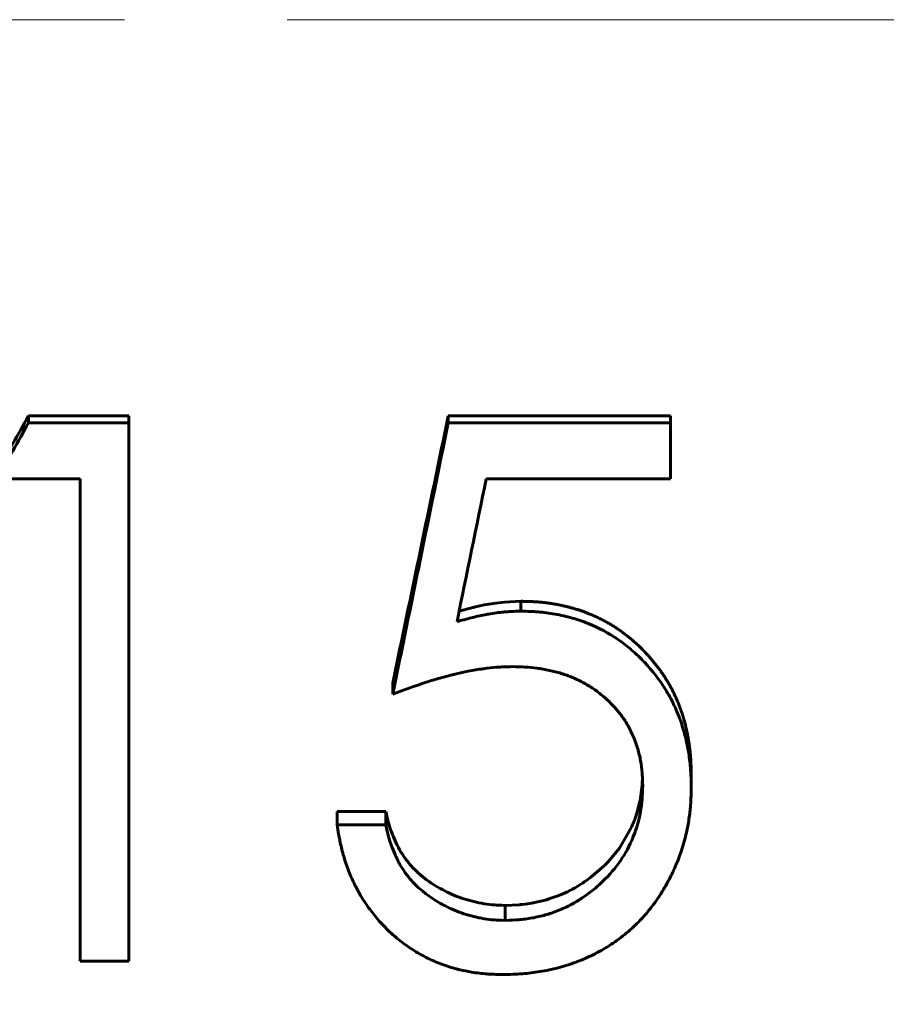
# Model space of a CAD drawing. Header units: millimetres. Extents: x 0 to 594, y 0 to 420.
# Tile 9 of 19: x 179 to 187, y 192 to 201. Entities that reach past the tile are written whole.
import ezdxf

# ---------------------------------------------------------------- set-up
doc = ezdxf.new("R2010")
doc.units = ezdxf.units.MM
for name, pattern in [('K5LT_AXLED', [12, 7.5, -1.5, 1.5, -1.5]), ('K5LT_BASIC', [0]), ('K5LT_THIN', [0])]:
    doc.linetypes.add(name, pattern=pattern)
doc.layers.add('Системный слой', color=7, linetype='Continuous')
doc.layers.add('Системный слой (1)', color=251, linetype='Continuous', true_color=0x6c6c6c)
doc.styles.add('KDIMTEXTSTYLE', font='GOST_AU.SHX', dxfattribs={"width": 0.96, "oblique": 15, "height": 5})
doc.styles.add('KTEXTSTYLE', font='GOST_AU.SHX', dxfattribs={"width": 0.96, "height": 5})
doc.dimstyles.new('KDIMSTYLE (1.00)', dxfattribs={"dimtxt": 5, "dimasz": 1, "dimexe": 2, "dimexo": 0, "dimgap": 1, "dimtad": 1, "dimtxsty": 'KDIMTEXTSTYLE', "dimsah": 1, "dimcen": 0, "dimdle": 1, "dimadec": 0, "dimazin": 0, "dimtfac": 0.667, "dimtmove": 0, "dimatfit": 3, "dimfxl": 1, "dimtvp": 1, "dimtolj": 1, "dimtzin": 0, "dimarcsym": 0})

# ---------------------------------------------------------------- blocks, each defined once
blk = doc.blocks.new('D0')
at = {"layer": 'Системный слой (1)'}
for points in [[(68.2649, 127.8761), (68.7649, 128.5343), (63.7649, 127.8761), (68.7649, 127.2178)], [(303.7649, 127.2178), (308.7649, 127.8761), (303.7649, 128.5343), (304.2649, 127.8761)]]:
    blk.add_hatch(color=7, dxfattribs=at).paths.add_polyline_path(points)
at = {"layer": 'Системный слой (1)', "color": 7, "linetype": 'K5LT_THIN', "lineweight": 18}
for p, q in [((63.7649, 200.6841), (63.7649, 125.8761)), ((308.7649, 177.1841), (308.7649, 125.8761)), ((63.7649, 127.8761), (68.7649, 128.5343)), ((68.7649, 128.5343), (68.2649, 127.8761)), ((304.2649, 127.8761), (303.7649, 128.5343)), ((303.7649, 128.5343), (308.7649, 127.8761)), ((68.7649, 127.2178), (63.7649, 127.8761)), ((63.7649, 127.8761), (308.7649, 127.8761)), ((68.2649, 127.8761), (68.7649, 127.2178)), ((308.7649, 127.8761), (303.7649, 127.2178)), ((303.7649, 127.2178), (304.2649, 127.8761))]:
    blk.add_line(p, q, dxfattribs=at)
blk.add_wipeout([(177.9466, 128.8761), (177.9466, 136.2579), (193.9178, 136.2579), (193.9178, 128.8761)]).dxf.layer = 'Системный слой (1)'
at = {"layer": 'Системный слой (1)', "color": 7, "char_height": 5, "attachment_point": 1, "style": 'KTEXTSTYLE'}
for s, insert in [('\\H5.0;\\W1.000;\\Q15;\\Q15;\\W0.965;±', (186.9424, 135.4636)), ('\\H5.0;\\W1.000;\\Q15;\\Q15;\\W0.965;245', (177.9466, 135.4636)), ('\\H5.0;\\W1.000;\\Q15;\\Q15;\\W0.965;3', (189.8528, 135.4636))]:
    blk.add_mtext(s, dxfattribs=dict(at, insert=insert))
blk = doc.blocks.new('KDIMARROW_01')
at = {"layer": 'Системный слой'}
blk.add_hatch(color=0, dxfattribs=at).paths.add_polyline_path([(-5, -0.6583), (0, 0), (-5, 0.6583), (-4.5, 0)])
at = {"layer": 'Системный слой', "color": 0, "linetype": 'K5LT_THIN', "lineweight": 18}
for p, q in [((-4.5, 0), (-5, 0.6583)), ((-5, 0.6583), (0, 0)), ((0, 0), (-5, -0.6583)), ((-5, -0.6583), (-4.5, 0))]:
    blk.add_line(p, q, dxfattribs=at)
at = {"layer": 'Системный слой (1)', "color": 0, "linetype": 'K5LT_THIN', "lineweight": 18}
blk.add_line((454.5833, 200.6841), (453.5833, 200.6841), dxfattribs=at)
blk = doc.blocks.new('U8')
at = {"layer": 'Системный слой (1)', "color": 150, "linetype": 'K5LT_BASIC', "lineweight": 60, "true_color": 0x0080ff}
for p, q in [((183.5319, 195.2715), (183.5848, 195.2825)), ((183.5848, 195.2825), (183.6929, 195.3005)), ((183.6929, 195.3005), (183.7727, 195.3096)), ((183.7727, 195.3096), (183.9222, 195.3167)), ((183.3533, 195.2266), (183.4779, 195.2591)), ((183.4779, 195.2591), (183.478, 195.2591)), ((183.478, 195.2591), (183.4781, 195.2591)), ((183.4781, 195.2591), (183.4783, 195.2592)), ((183.4783, 195.2592), (183.4787, 195.2593)), ((183.4787, 195.2593), (183.4796, 195.2595)), ((183.4796, 195.2595), (183.4813, 195.2599)), ((183.4813, 195.2599), (183.4847, 195.2607)), ((183.4847, 195.2607), (183.4915, 195.2623)), ((183.4915, 195.2623), (183.505, 195.2655)), ((183.505, 195.2655), (183.5319, 195.2715))]:
    blk.add_line(p, q, dxfattribs=at)
blk = doc.blocks.new('U18')
at = {"layer": 'Системный слой (1)', "color": 150, "linetype": 'K5LT_BASIC', "lineweight": 60, "true_color": 0x0080ff}
for p, q in [((185.0427, 193.6304), (185.0437, 193.6487)), ((185.0437, 193.6487), (185.0451, 193.6797)), ((185.0345, 193.548), (185.0406, 193.6021)), ((185.0406, 193.6021), (185.0416, 193.6147)), ((185.0416, 193.6151), (185.0417, 193.6155)), ((185.0416, 193.6148), (185.0416, 193.6151)), ((185.0416, 193.6147), (185.0416, 193.6148)), ((185.0417, 193.6164), (185.0419, 193.6183)), ((185.0417, 193.6155), (185.0417, 193.6164)), ((185.0419, 193.6183), (185.0422, 193.6222)), ((185.0422, 193.6222), (185.0427, 193.6304)), ((184.994, 193.3624), (185.021, 193.4684)), ((185.021, 193.4684), (185.0261, 193.4945)), ((185.0261, 193.4947), (185.0262, 193.4951)), ((185.0261, 193.4945), (185.0261, 193.4947)), ((185.0262, 193.4951), (185.0263, 193.496)), ((185.0263, 193.496), (185.0266, 193.4976)), ((185.0266, 193.4976), (185.0272, 193.501)), ((185.0272, 193.501), (185.0284, 193.5077)), ((185.0284, 193.5077), (185.0306, 193.5211)), ((185.0306, 193.5211), (185.0345, 193.548)), ((184.9626, 193.2741), (184.9675, 193.2865)), ((184.9675, 193.2865), (184.9769, 193.3115)), ((184.9769, 193.3115), (184.994, 193.3624)), ((184.8322, 193.0392), (184.9449, 193.233)), ((184.9449, 193.233), (184.9576, 193.2621)), ((184.9576, 193.2621), (184.9577, 193.2622)), ((184.9577, 193.2622), (184.9578, 193.2626)), ((184.9578, 193.2626), (184.9582, 193.2634)), ((184.9582, 193.2634), (184.9588, 193.2649)), ((184.9588, 193.2649), (184.9601, 193.268)), ((184.9601, 193.268), (184.9626, 193.2741)), ((184.7607, 192.9495), (184.8322, 193.0392)), ((184.7212, 192.9066), (184.7607, 192.9495)), ((184.5687, 192.7709), (184.6459, 192.8344)), ((184.6459, 192.8344), (184.6792, 192.865)), ((184.6792, 192.865), (184.6794, 192.8651)), ((184.6794, 192.8651), (184.6798, 192.8654)), ((184.6798, 192.8654), (184.6804, 192.8661)), ((184.6804, 192.8661), (184.6818, 192.8674)), ((184.6818, 192.8674), (184.6845, 192.8699)), ((184.6845, 192.8699), (184.6898, 192.8751)), ((184.6898, 192.8751), (184.7004, 192.8855)), ((184.7004, 192.8855), (184.7212, 192.9066)), ((184.5071, 192.7267), (184.528, 192.7411)), ((184.528, 192.7411), (184.5687, 192.7709)), ((184.3522, 192.6365), (184.3794, 192.65)), ((184.3794, 192.65), (184.3795, 192.6501)), ((184.3795, 192.6501), (184.3798, 192.6503)), ((184.3798, 192.6503), (184.3804, 192.6506)), ((184.3804, 192.6506), (184.3816, 192.6512)), ((184.3816, 192.6512), (184.3839, 192.6524)), ((184.3839, 192.6524), (184.3886, 192.6549)), ((184.3886, 192.6549), (184.398, 192.6599)), ((184.398, 192.6599), (184.4171, 192.6706)), ((184.4171, 192.6706), (184.4565, 192.694)), ((184.4565, 192.694), (184.486, 192.7127)), ((184.486, 192.7127), (184.4862, 192.7128)), ((184.4862, 192.7128), (184.4865, 192.7131)), ((184.4865, 192.7131), (184.4872, 192.7135)), ((184.4872, 192.7135), (184.4885, 192.7144)), ((184.4885, 192.7144), (184.4912, 192.7161)), ((184.4912, 192.7161), (184.4965, 192.7196)), ((184.4965, 192.7196), (184.5071, 192.7267)), ((184.0755, 192.5416), (184.1219, 192.5524)), ((184.1219, 192.5524), (184.1483, 192.5594)), ((184.1483, 192.5594), (184.1485, 192.5595)), ((184.1485, 192.5595), (184.1488, 192.5596)), ((184.1488, 192.5596), (184.1494, 192.5598)), ((184.1494, 192.5598), (184.1508, 192.5601)), ((184.1508, 192.5601), (184.1534, 192.5609)), ((184.1534, 192.5609), (184.1587, 192.5624)), ((184.1587, 192.5624), (184.1694, 192.5656)), ((184.1694, 192.5656), (184.1911, 192.5724)), ((184.1911, 192.5724), (184.2359, 192.5879)), ((184.2359, 192.5879), (184.2661, 192.5993)), ((184.2661, 192.5993), (184.2663, 192.5994)), ((184.2663, 192.5994), (184.2667, 192.5996)), ((184.2667, 192.5996), (184.2674, 192.5998)), ((184.2674, 192.5998), (184.2688, 192.6004)), ((184.2688, 192.6004), (184.2717, 192.6015)), ((184.2717, 192.6015), (184.2774, 192.6038)), ((184.2774, 192.6038), (184.2887, 192.6084)), ((184.2887, 192.6084), (184.3106, 192.6176)), ((184.3106, 192.6176), (184.3522, 192.6365)), ((183.7779, 192.5104), (183.9028, 192.5159)), ((183.9028, 192.5159), (183.903, 192.5159)), ((183.903, 192.5159), (183.9032, 192.5159)), ((183.9032, 192.5159), (183.9036, 192.516)), ((183.9036, 192.516), (183.9045, 192.516)), ((183.9045, 192.516), (183.9063, 192.5162)), ((183.9063, 192.5162), (183.91, 192.5165)), ((183.91, 192.5165), (183.9172, 192.5171)), ((183.9172, 192.5171), (183.9319, 192.5186)), ((183.9319, 192.5186), (183.9618, 192.5221)), ((183.9618, 192.5221), (184.0237, 192.5315)), ((184.0237, 192.5315), (184.0267, 192.5321)), ((184.0267, 192.5321), (184.0269, 192.5321)), ((184.0269, 192.5321), (184.0273, 192.5322)), ((184.0273, 192.5322), (184.028, 192.5323)), ((184.028, 192.5323), (184.0296, 192.5326)), ((184.0296, 192.5326), (184.0327, 192.5332)), ((184.0327, 192.5332), (184.039, 192.5343)), ((184.039, 192.5343), (184.0513, 192.5366)), ((184.0513, 192.5366), (184.0755, 192.5416))]:
    blk.add_line(p, q, dxfattribs=at)

msp = doc.modelspace()

# ---------------------------------------------------------------- linework, layer by layer
at = {"layer": 'Системный слой (1)', "color": 150, "linetype": 'K5LT_BASIC', "lineweight": 60, "true_color": 0x0080ff}
for p, q in [((179.3789, 197.0269), (180.3034, 197.0269)), ((179.3789, 196.9649), (179.3789, 197.0269)), ((180.3034, 196.9649), (180.3034, 197.0269)), ((183.2521, 196.9649), (183.2521, 197.0269)), ((183.2521, 197.0269), (185.3034, 197.0269)), ((185.3034, 196.9649), (185.3034, 197.0269)), ((179.3789, 196.9649), (180.3034, 196.9649)), ((180.3034, 191.9968), (180.3034, 196.9649)), ((183.2521, 196.9649), (185.3034, 196.9649)), ((185.3034, 196.448), (185.3034, 196.9649)), ((179.8547, 196.448), (179.0854, 196.448)), ((179.8547, 191.9968), (179.8547, 196.448)), ((185.3034, 196.448), (183.6027, 196.448)), ((183.9222, 195.2257), (183.9222, 195.3167)), ((182.7393, 194.4585), (182.7393, 194.5622)), ((185.4957, 193.5994), (185.4957, 193.7175)), ((182.2265, 193.2525), (182.2265, 193.3764)), ((182.2265, 193.3764), (182.6752, 193.3764)), ((182.6752, 193.2525), (182.6752, 193.3764)), ((182.2265, 193.2525), (182.6752, 193.2525)), ((183.7779, 192.3719), (183.7779, 192.5104)), ((180.3034, 191.9968), (179.8547, 191.9968))]:
    msp.add_line(p, q, dxfattribs=at)

# ---------------------------------------------------------------- next in the draw order: dimensions: what is measured, and where the dimension line sits
at = {"layer": 'Системный слой (1)', "color": 7}
dim = msp.add_linear_dim(base=(63.7649, 127.8761), p1=(308.7649, 177.1841), p2=(63.7649, 200.6841), dimstyle='KDIMSTYLE (1.00)', override={"dimexo": 0, "dimpost": '\\H5.0;\\W0.965;\\Q15;<>', "dimblk1": 'KDIMARROW_01', "dimblk2": 'KDIMARROW_01', "dimse1": 0, "dimse2": 0, "dimclrt": 7, "dimtol": 1, "dimtp": 3, "dimtm": 3, "dimtdec": 5, "dimtolj": 1}, dxfattribs=at)
dim.commit()
dim.dimension.update_dxf_attribs({"geometry": 'D0', "text_midpoint": (186.2649, 127.8761), "dimtype": 160})

# ---------------------------------------------------------------- next in the draw order: linework, layer by layer
at = {"layer": 'Системный слой (1)', "color": 30, "linetype": 'K5LT_AXLED', "lineweight": 18, "true_color": 0xff8000}
msp.add_line((61.7649, 200.6841), (310.7649, 200.6841), dxfattribs=at)
at = {"layer": 'Системный слой (1)', "color": 150, "linetype": 'K5LT_BASIC', "lineweight": 60, "true_color": 0x0080ff}
for points in [[(179.0854, 196.5186), (179.1833, 196.6878), (179.2811, 196.8572), (179.3789, 197.0269)], [(182.7393, 194.5622), (182.9102, 195.3774), (183.0812, 196.1999), (183.2521, 197.0269)], [(179.0854, 196.448), (179.1833, 196.6201), (179.2811, 196.7924), (179.3789, 196.9649)], [(182.7393, 194.4585), (182.9102, 195.2875), (183.0812, 196.1239), (183.2521, 196.9649)], [(183.6027, 196.448), (183.5128, 196.0066), (183.423, 195.5667), (183.3332, 195.1286)]]:
    msp.add_open_spline(points, degree=3, dxfattribs=at)
for points, degree, knots in [([(183.9222, 195.3167), (183.9751, 195.3156), (184.0192, 195.3142), (184.0545, 195.3125), (184.0811, 195.3105), (184.119, 195.3076), (184.1579, 195.3033), (184.1978, 195.2975), (184.2387, 195.2902), (184.3196, 195.2757), (184.3975, 195.2566), (184.4723, 195.233), (184.5442, 195.2047), (184.6896, 195.1474), (184.8246, 195.0696), (184.9492, 194.9713), (185.0635, 194.8525), (185.1191, 194.7946), (185.1699, 194.7344), (185.2158, 194.6717), (185.257, 194.6067), (185.2984, 194.5413), (185.3352, 194.4727), (185.3673, 194.4011), (185.3949, 194.3264), (185.4202, 194.2577), (185.4415, 194.1847), (185.4587, 194.1074), (185.4718, 194.0258), (185.4783, 193.9857), (185.4835, 193.9467), (185.4873, 193.9088), (185.4899, 193.872), (185.4916, 193.8463), (185.4932, 193.812), (185.4945, 193.769), (185.4957, 193.7175)], 4, [0, 0, 0, 0, 0, 0.0625, 0.0625, 0.0625, 0.0625, 0.125, 0.125, 0.125, 0.125, 0.25, 0.25, 0.25, 0.25, 0.5, 0.5, 0.5, 0.5, 0.625, 0.625, 0.625, 0.625, 0.75, 0.75, 0.75, 0.75, 0.875, 0.875, 0.875, 0.875, 0.9375, 0.9375, 0.9375, 0.9375, 1, 1, 1, 1, 1]), ([(183.3332, 195.1286), (183.3653, 195.1375), (183.4197, 195.1522), (183.4592, 195.1625), (183.4759, 195.1666), (183.4763, 195.1667), (183.5218, 195.1779), (183.5646, 195.1873), (183.6124, 195.1962), (183.6178, 195.1972), (183.6736, 195.2071), (183.7201, 195.2136), (183.7668, 195.218), (183.7705, 195.2184), (183.8061, 195.2215), (183.8559, 195.2239), (183.9222, 195.2257)], 3, [0, 0, 0, 0, 0.125, 0.2421875, 0.2421875, 0.25, 0.25, 0.46875, 0.46875, 0.5, 0.5, 0.734375, 0.734375, 0.75, 0.75, 0.9999995, 0.9999995, 0.9999995, 0.9999995]), ([(183.9222, 195.2257), (183.9884, 195.2243), (184.0391, 195.2224), (184.0766, 195.2197), (184.0779, 195.2196), (184.1317, 195.2155), (184.1848, 195.2085), (184.2927, 195.1889), (184.3451, 195.1768), (184.4469, 195.1478), (184.4957, 195.1312), (184.6411, 195.073), (184.7329, 195.0237), (184.8627, 194.9342), (184.9257, 194.8855), (184.9857, 194.8309), (185.0251, 194.7933), (185.0451, 194.7731), (185.1369, 194.676), (185.2018, 194.5925), (185.2846, 194.4593), (185.3288, 194.3789), (185.366, 194.2937), (185.3855, 194.2438), (185.3906, 194.2303), (185.4117, 194.172), (185.4266, 194.1233), (185.4523, 194.0214), (185.4632, 193.9674), (185.4799, 193.862), (185.4857, 193.8129), (185.4894, 193.7628), (185.4897, 193.7587), (185.4922, 193.7217), (185.4942, 193.6693), (185.4957, 193.5994)], 3, [0, 0, 0, 0, 0.058594, 0.058594, 0.0625, 0.0625, 0.125, 0.125, 0.1875, 0.1875, 0.25, 0.25, 0.375, 0.375, 0.4375, 0.46875, 0.46875, 0.5, 0.5, 0.625, 0.625, 0.6875, 0.734375, 0.734375, 0.75, 0.75, 0.8125, 0.8125, 0.875, 0.875, 0.933594, 0.933594, 0.9375, 0.9375, 1, 1, 1, 1]), ([(183.841, 194.7138), (183.783, 194.7125), (183.7377, 194.7108), (183.7031, 194.7083), (183.7017, 194.7082), (183.661, 194.7051), (183.6202, 194.7006), (183.5704, 194.6936), (183.5634, 194.6926), (183.5124, 194.685), (183.4321, 194.671), (183.3501, 194.6529), (183.3029, 194.6415), (183.2904, 194.6384), (183.2342, 194.6242), (183.1466, 194.6003), (183.0581, 194.5727), (183.0121, 194.5576), (183.0084, 194.5563), (182.9408, 194.5339), (182.8517, 194.5015), (182.7393, 194.4585)], 3, [0, 0, 0, 0, 0.1171875, 0.1171875, 0.125, 0.125, 0.234375, 0.234375, 0.25, 0.25, 0.375, 0.46875, 0.46875, 0.5, 0.5, 0.625, 0.7421875, 0.7421875, 0.75, 0.75, 0.9999996, 0.9999996, 0.9999996, 0.9999996]), ([(185.047, 193.6182), (185.0464, 193.6435), (185.0457, 193.6656), (185.0445, 193.694), (185.0438, 193.7092), (185.043, 193.722), (185.0426, 193.7287), (185.0425, 193.7295), (185.0395, 193.77), (185.0348, 193.8072), (185.021, 193.8825), (185.0077, 193.938), (184.99, 193.9921), (184.9772, 194.0279), (184.9705, 194.0451), (184.9476, 194.0995), (184.9221, 194.1516), (184.8928, 194.2001), (184.8724, 194.2317), (184.8614, 194.2476), (184.8132, 194.3129), (184.7687, 194.3621), (184.71, 194.4165), (184.702, 194.4237), (184.6664, 194.4552), (184.6215, 194.4904), (184.5734, 194.5219), (184.5406, 194.5421), (184.5247, 194.5513), (184.4708, 194.5804), (184.4175, 194.6062), (184.3649, 194.627), (184.33, 194.6398), (184.3132, 194.6454), (184.2597, 194.6618), (184.2048, 194.676), (184.148, 194.687), (184.1096, 194.6937), (184.0892, 194.6968), (184.0358, 194.7039), (184, 194.7073), (183.961, 194.7097), (183.9576, 194.7099), (183.9306, 194.7114), (183.8923, 194.7126), (183.841, 194.7138)], 3, [0, 0, 0, 0, 0.03125, 0.03125, 0.046875, 0.0585938, 0.0585938, 0.0625, 0.0625, 0.125, 0.125, 0.1875, 0.21875, 0.21875, 0.25, 0.25, 0.3125, 0.34375, 0.34375, 0.375, 0.375, 0.484375, 0.484375, 0.5, 0.5, 0.5625, 0.59375, 0.59375, 0.625, 0.625, 0.6875, 0.71875, 0.71875, 0.75, 0.75, 0.8125, 0.84375, 0.84375, 0.875, 0.875, 0.9335938, 0.9335938, 0.9375, 0.9375, 0.9999998, 0.9999998, 0.9999998, 0.9999998]), ([(185.4957, 193.5994), (185.4939, 193.5255), (185.4913, 193.4664), (185.4874, 193.4163), (185.487, 193.411), (185.486, 193.4008), (185.4853, 193.3931), (185.4803, 193.3453), (185.4743, 193.3033), (185.4613, 193.2314), (185.4554, 193.2021), (185.423, 193.0607), (185.3868, 192.953), (185.3345, 192.8379), (185.3277, 192.8235), (185.3144, 192.7958), (185.3077, 192.7823), (185.2739, 192.7156), (185.2461, 192.6665), (185.2103, 192.6102), (185.2031, 192.5992), (185.1886, 192.5778), (185.1794, 192.5645), (185.1536, 192.5282), (185.136, 192.5048), (185.0826, 192.437), (185.0463, 192.3956), (184.9692, 192.317), (184.927, 192.2789), (184.8351, 192.2047), (184.7867, 192.1696), (184.7277, 192.1318), (184.7159, 192.1245), (184.6924, 192.1104), (184.6786, 192.1023), (184.6399, 192.0804), (184.6147, 192.0669), (184.5653, 192.0421), (184.543, 192.0317), (184.4976, 192.0124), (184.4769, 192.004), (184.4475, 191.9926), (184.4391, 191.9895), (184.3779, 191.9667), (184.3228, 191.9492), (184.2112, 191.9199), (184.1542, 191.908), (184.0447, 191.8906), (183.9909, 191.884), (183.9327, 191.8789), (183.928, 191.8785), (183.8832, 191.8748), (183.8253, 191.8727), (183.7519, 191.8721)], 3, [0, 0, 0, 0, 0.0625, 0.0625, 0.0703125, 0.0703125, 0.078125, 0.078125, 0.125, 0.125, 0.15625, 0.15625, 0.28125, 0.28125, 0.296875, 0.296875, 0.3125, 0.3125, 0.375, 0.375, 0.390625, 0.390625, 0.40625, 0.40625, 0.4375, 0.4375, 0.5, 0.5, 0.5625, 0.5625, 0.625, 0.625, 0.640625, 0.640625, 0.65625, 0.65625, 0.6875, 0.6875, 0.71875, 0.71875, 0.7421875, 0.7421875, 0.75, 0.75, 0.8125, 0.8125, 0.875, 0.875, 0.9335938, 0.9335938, 0.9375, 0.9375, 0.9999998, 0.9999998, 0.9999998, 0.9999998]), ([(183.7779, 192.3719), (183.8299, 192.3733), (183.8698, 192.375), (183.8992, 192.3772), (183.9003, 192.3773), (183.9421, 192.3806), (183.9829, 192.386), (184.0702, 192.4017), (184.1111, 192.4111), (184.1853, 192.4323), (184.2244, 192.4458), (184.3076, 192.4788), (184.3456, 192.4961), (184.3962, 192.5227), (184.4221, 192.5373), (184.4491, 192.5539), (184.4674, 192.5654), (184.4772, 192.5718), (184.5209, 192.6007), (184.5714, 192.6375), (184.6186, 192.6772), (184.6494, 192.7043), (184.6637, 192.7174), (184.741, 192.7921), (184.7951, 192.8556), (184.8879, 192.9902), (184.9269, 193.0619), (184.9806, 193.1919), (184.9992, 193.2501), (185.0181, 193.3312), (185.0224, 193.3523), (185.0329, 193.4105), (185.0378, 193.4487), (185.0412, 193.4897), (185.0415, 193.4932), (185.0437, 193.5222), (185.0455, 193.5633), (185.047, 193.6182)], 3, [0, 0, 0, 0, 0.058594, 0.058594, 0.0625, 0.0625, 0.125, 0.125, 0.1875, 0.1875, 0.25, 0.25, 0.3125, 0.3125, 0.34375, 0.359375, 0.359375, 0.375, 0.375, 0.4375, 0.46875, 0.46875, 0.5, 0.5, 0.625, 0.625, 0.75, 0.75, 0.84375, 0.84375, 0.875, 0.875, 0.933594, 0.933594, 0.9375, 0.9375, 1, 1, 1, 1]), ([(182.6752, 193.3764), (182.6942, 193.2969), (182.711, 193.2366), (182.7256, 193.1953), (182.747, 193.1346), (182.773, 193.0776), (182.8035, 193.024), (182.8359, 192.967), (182.8728, 192.9159), (182.914, 192.8709), (182.9546, 192.8265), (183.002, 192.7843), (183.056, 192.7443), (183.107, 192.7065), (183.1615, 192.6732), (183.2193, 192.6443), (183.2812, 192.6134), (183.3404, 192.5888), (183.3971, 192.5705), (183.4555, 192.5516), (183.5181, 192.5366), (183.585, 192.5255), (183.6169, 192.5202), (183.6489, 192.5164), (183.6811, 192.5143), (183.7023, 192.5128), (183.7345, 192.5115), (183.7779, 192.5104)], 3, [0, 0, 0, 0, 0.125, 0.125, 0.125, 0.25, 0.25, 0.25, 0.375, 0.375, 0.375, 0.5, 0.5, 0.5, 0.625, 0.625, 0.625, 0.75, 0.75, 0.75, 0.875, 0.875, 0.875, 0.9375, 0.9375, 0.9375, 1, 1, 1, 1]), ([(183.7519, 191.8721), (183.6925, 191.8732), (183.647, 191.8748), (183.6133, 191.8771), (183.612, 191.8772), (183.566, 191.8806), (183.5189, 191.8864), (183.4294, 191.9014), (183.3936, 191.9085), (183.3494, 191.9187), (183.3393, 191.9212), (183.2841, 191.9355), (183.2391, 191.9496), (183.1692, 191.9756), (183.1467, 191.9846), (183.1032, 192.0033), (183.0814, 192.0134), (183.0232, 192.0423), (182.9816, 192.0657), (182.8953, 192.1193), (182.8568, 192.1457), (182.8043, 192.1861), (182.7778, 192.2077), (182.7509, 192.2313), (182.7328, 192.2475), (182.7232, 192.2563), (182.6454, 192.3293), (182.5831, 192.3993), (182.5001, 192.5119), (182.4547, 192.5799), (182.4146, 192.6517), (182.393, 192.6938), (182.3874, 192.705), (182.363, 192.7551), (182.345, 192.797), (182.312, 192.8845), (182.2967, 192.9308), (182.271, 193.0212), (182.2604, 193.0639), (182.2513, 193.1084), (182.2506, 193.112), (182.2441, 193.1445), (182.2362, 193.1907), (182.2265, 193.2525)], 3, [0, 0, 0, 0, 0.058594, 0.058594, 0.0625, 0.0625, 0.125, 0.125, 0.171875, 0.171875, 0.1875, 0.1875, 0.25, 0.25, 0.28125, 0.28125, 0.3125, 0.3125, 0.375, 0.375, 0.4375, 0.4375, 0.46875, 0.484375, 0.484375, 0.5, 0.5, 0.625, 0.625, 0.6875, 0.734375, 0.734375, 0.75, 0.75, 0.8125, 0.8125, 0.875, 0.875, 0.933594, 0.933594, 0.9375, 0.9375, 1, 1, 1, 1]), ([(182.6752, 193.2525), (182.6847, 193.2121), (182.6936, 193.1766), (182.7062, 193.1306), (182.7138, 193.1041), (182.721, 193.0818), (182.7247, 193.071), (182.7249, 193.0703), (182.7363, 193.0375), (182.7541, 192.9926), (182.7744, 192.9498), (182.7885, 192.9216), (182.7953, 192.9087), (182.836, 192.8362), (182.8733, 192.7836), (182.9445, 192.7046), (182.9787, 192.672), (183.0294, 192.6302), (183.0433, 192.6193), (183.0815, 192.5905), (183.1277, 192.5589), (183.1764, 192.5307), (183.2049, 192.5154), (183.2116, 192.5119), (183.2503, 192.4923), (183.2806, 192.4782), (183.3398, 192.4532), (183.3679, 192.4425), (183.4263, 192.4233), (183.4717, 192.4104), (183.5195, 192.3997), (183.5518, 192.3931), (183.5689, 192.3899), (183.6151, 192.3821), (183.6451, 192.3785), (183.6771, 192.3761), (183.6798, 192.3759), (183.7025, 192.3743), (183.7348, 192.373), (183.7779, 192.3719)], 3, [0, 0, 0, 0, 0.0625, 0.0625, 0.09375, 0.1210938, 0.1210938, 0.125, 0.125, 0.1875, 0.21875, 0.21875, 0.25, 0.25, 0.375, 0.375, 0.46875, 0.46875, 0.5, 0.5, 0.5625, 0.609375, 0.609375, 0.625, 0.625, 0.6875, 0.6875, 0.75, 0.75, 0.8125, 0.84375, 0.84375, 0.875, 0.875, 0.9335938, 0.9335938, 0.9375, 0.9375, 0.9999998, 0.9999998, 0.9999998, 0.9999998])]:
    msp.add_open_spline(points, degree=degree, knots=knots, dxfattribs=at)

# ---------------------------------------------------------------- next in the draw order: block references
at = {"layer": 'Системный слой (1)'}
for name in ['U8', 'U18']:
    msp.add_blockref(name, (0, 0), dxfattribs=at)

doc.saveas('drawing.dxf')
